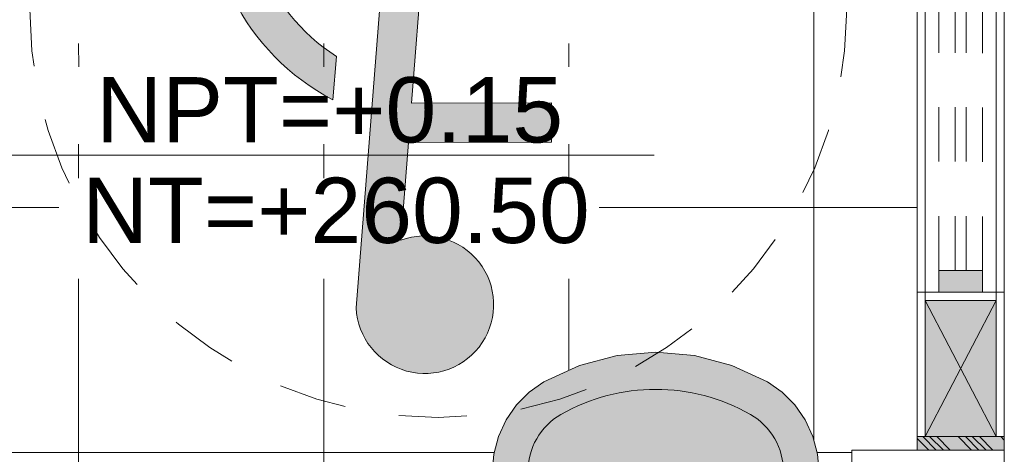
# Model space of a CAD drawing. Header units: millimetres. Extents: x -8931983 to 9630244, y 4 to 18563053.
# Tile 86 of 256: x 349112.782 to 349114.59, y 9281969.747 to 9281970.545. Entities that reach past the tile are written whole.
import ezdxf

# ---------------------------------------------------------------- set-up
doc = ezdxf.new("R2010")
doc.units = ezdxf.units.MM
for name, pattern in [('01 nivel$0$HIDDEN2', [0.1875, 0.125, -0.0625]), ('CONTINUA', [0]), ('DASHED2', [0.375, 0.25, -0.125]), ('HIDDEN2', [0.1875, 0.125, -0.0625])]:
    doc.linetypes.add(name, pattern=pattern)
for name, color, linetype, lineweight in [('.', 7, 'Continuous', 0), ('013MobiliarioBaño', 151, 'Continuous', 13), ('0_APATAROS SANITARIOS', 40, 'Continuous', 5), ('0_PROYECCIONES 1', 1, 'DASHED2', 0), ('0_TARRAJEO', 32, 'Continuous', 0), ('0_VANOS', 30, 'Continuous', 9), ('COLUMNETAS TOP', 253, 'Continuous', 0), ('G-ANNO-DIMS', 7, 'Continuous', 5), ('JUNTAS DE DILATACIÓN', 160, 'CONTINUA', 9), ('MURO', 133, 'Continuous', 15), ('TARRAJEO', 32, 'Continuous', 0), ('TEXTO AMBIENTES', 7, 'Continuous', 30), ('vereda', 254, 'Continuous', 5)]:
    doc.layers.add(name, color=color, linetype=linetype, lineweight=lineweight)
doc.layers.add('0_TEXTURA PISOS', color=252, linetype='Continuous', lineweight=0, true_color=0x8c8c8c)
doc.layers.add('PROYECCIONES', color=250, linetype='HIDDEN2', lineweight=5, true_color=0x121212)
doc.styles.add('Arial_1', font='arial.ttf', dxfattribs={"height": 0.15})

# ---------------------------------------------------------------- blocks, each defined once
blk = doc.blocks.new('Símbolo Minusválidos 22')
at = {"linetype": 'Continuous', "true_color": 0xffffff}
for points in [[(0.4661924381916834, 1.279310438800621), (0.5158538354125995, 0.6597015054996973), (0.9574113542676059, 0.6597015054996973), (1.084320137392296, 0.3051186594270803), (1.30250045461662, 0.3832075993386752), (1.278163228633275, 0.4512057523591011), (1.12798106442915, 0.397454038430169), (1.008270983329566, 0.7319237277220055), (0.582519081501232, 0.7319237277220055), (0.5687622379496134, 0.9035633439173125), (0.8252740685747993, 0.9035633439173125), (0.8252740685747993, 0.9757855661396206), (0.5629736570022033, 0.9757855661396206), (0.5485895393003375, 1.155251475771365, 3.065684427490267)], [(0.9976720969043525, 0.3328891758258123), (0.9600523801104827, 0.4379985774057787, -1.473184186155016), (0.4307633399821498, 0.8173650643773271), (0.4243734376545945, 0.8970897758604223, 1.373115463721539)]]:
    blk.add_hatch(color=7, dxfattribs=at).paths.add_polyline_path(points)
at = {"linetype": 'Continuous'}
for p, q in [((0.4661924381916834, 1.279310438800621), (0.5158538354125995, 0.6597015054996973)), ((0.5629736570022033, 0.9757855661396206), (0.5485895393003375, 1.155251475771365)), ((0.8252740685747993, 0.9757855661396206), (0.5629736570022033, 0.9757855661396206)), ((0.8252740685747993, 0.9035633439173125), (0.8252740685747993, 0.9757855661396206)), ((0.4307633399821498, 0.8173650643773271), (0.4243734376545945, 0.8970897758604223)), ((0.582519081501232, 0.7319237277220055), (0.5687622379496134, 0.9035633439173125)), ((0.5687622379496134, 0.9035633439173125), (0.8252740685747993, 0.9035633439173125)), ((1.008270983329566, 0.7319237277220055), (0.582519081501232, 0.7319237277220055)), ((1.12798106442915, 0.397454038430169), (1.008270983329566, 0.7319237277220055)), ((0.5158538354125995, 0.6597015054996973), (0.9574113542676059, 0.6597015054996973)), ((0.9574113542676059, 0.6597015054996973), (1.084320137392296, 0.3051186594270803)), ((0.9976720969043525, 0.3328891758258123), (0.9600523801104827, 0.4379985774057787)), ((1.278163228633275, 0.4512057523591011), (1.12798106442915, 0.397454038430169)), ((1.30250045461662, 0.3832075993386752), (1.278163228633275, 0.4512057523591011)), ((1.084320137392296, 0.3051186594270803), (1.30250045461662, 0.3832075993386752))]:
    blk.add_line(p, q, dxfattribs=at)
for centre, radius, start, end in [((0.5923556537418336, 1.27371252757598), 0.1262873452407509, 249.72296041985, 177.459430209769), ((0.6200673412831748, 0.5225673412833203), 0.4225673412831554, 117.5877804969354, 333.3287375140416), ((0.6200673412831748, 0.5225673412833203), 0.3503451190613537, 122.7064994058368, 346.0315821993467)]:
    blk.add_arc(centre, radius, start, end, dxfattribs=at)
blk = doc.blocks.new('*U785')
at = {"true_color": 0xffffff}
h = blk.add_hatch(color=7, dxfattribs=at)
h.dxf.hatch_style = 1
edge = h.paths.add_edge_path()
edge.add_line((133.2233303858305, 37.6091430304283), (133.2213625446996, 37.73428988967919))
edge.add_line((133.2213625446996, 37.73428988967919), (133.2215417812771, 37.9453238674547))
edge.add_arc((133.9028722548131, 37.8976386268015), 0.6829971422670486, 167.1815088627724, 175.9964875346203, ccw=False)
edge.add_arc((133.5434007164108, 37.9910466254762), 0.3119663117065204, 136.5270688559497, 169.2622041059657, ccw=False)
edge.add_arc((133.4132007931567, 38.10498648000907), 0.1392590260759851, 89.90441332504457, 133.6899054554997, ccw=False)
edge.add_arc((133.4136654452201, 38.10498648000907), 0.1392590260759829, 46.310094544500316, 90.09558667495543, ccw=False)
edge.add_arc((133.283465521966, 37.9910466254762), 0.3119663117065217, 10.73779589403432, 43.47293114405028, ccw=False)
edge.add_arc((132.9239939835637, 37.8976386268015), 0.6829971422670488, 4.003512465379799, 12.818491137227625, ccw=False)
edge.add_line((133.6053244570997, 37.9453238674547), (133.6055036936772, 37.73428988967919))
edge.add_line((133.6055036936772, 37.73428988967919), (133.6035483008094, 37.60993469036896))
edge.add_arc((133.5746313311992, 37.60999346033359), 0.0289170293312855, 269.99999999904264, 359.8835539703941, ccw=False)
edge.add_line((133.5746313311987, 37.58107643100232), (133.4134331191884, 37.58107643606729))
edge.add_line((133.4134331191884, 37.58107643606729), (133.2522349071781, 37.58107643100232))
edge.add_arc((133.2522349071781, 37.60999346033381), 0.0289170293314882, 181.6852723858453, 270, ccw=False)
for points in [[(133.2233303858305, 37.6091430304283), (133.2213625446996, 37.73428988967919), (133.2215417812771, 37.9453238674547, -0.0384815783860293), (133.2368969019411, 38.04917055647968, -0.1438133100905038), (133.3170069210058, 38.20568312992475, -0.1934091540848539), (133.4134331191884, 38.24424531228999, -0.1934091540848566), (133.509859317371, 38.20568312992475, -0.1438133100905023), (133.5899693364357, 38.04917055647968, -0.038481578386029), (133.6053244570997, 37.9453238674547), (133.6055036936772, 37.73428988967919), (133.6035483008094, 37.60993469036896, -0.4136184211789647), (133.5746313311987, 37.58107643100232), (133.4134331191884, 37.58107643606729), (133.2522349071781, 37.58107643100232, -0.4056245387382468)], [(133.5419438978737, 38.09185066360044, -0.1038637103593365), (133.5523825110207, 37.99189194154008, -0.0595307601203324), (133.5398894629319, 37.94294660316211, -0.0997642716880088), (133.5018943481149, 37.88008871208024, -0.0991795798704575), (133.4604236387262, 37.85741280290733, -0.0903034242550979), (133.413433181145, 37.84973635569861, -0.090303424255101), (133.3664427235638, 37.85741280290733, -0.0991795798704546), (133.3249720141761, 37.88008871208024, -0.0997642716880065), (133.2869768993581, 37.94294660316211, -0.0595307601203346), (133.2744838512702, 37.99189194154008, -0.1038637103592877), (133.2849224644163, 38.09185066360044, -0.0699344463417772), (133.3143750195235, 38.15280575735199, -0.1004257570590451), (133.3568367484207, 38.19778421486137, -0.1758248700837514), (133.413433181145, 38.21765190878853, -0.1758248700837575), (133.4700296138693, 38.19778421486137, -0.1004257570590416), (133.5124913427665, 38.15280575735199, -0.0699344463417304)], [(133.4387263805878, 37.9706170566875, -0.1733435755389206), (133.442592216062, 37.96008878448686), (133.4425898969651, 37.91352596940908, -0.1778736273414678), (133.4387186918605, 37.90270984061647, -0.1776781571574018), (133.428881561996, 37.89677543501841, -0.0542591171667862), (133.413433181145, 37.8953833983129, -0.0542591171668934), (133.397984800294, 37.89677543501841, -0.177678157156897), (133.3881476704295, 37.90270984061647, -0.1735386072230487), (133.3842764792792, 37.91324578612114), (133.384274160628, 37.95979966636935, -0.1778155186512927), (133.3881399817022, 37.9706170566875, -0.1791663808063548), (133.397984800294, 37.9765340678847, -0.0546632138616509), (133.413433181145, 37.97793767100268, -0.0546632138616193), (133.428881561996, 37.9765340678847, -0.1791663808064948)], [(133.4279666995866, 37.96738419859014, -0.0952641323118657), (133.4220619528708, 37.96544760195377, -0.0422129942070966), (133.4134239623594, 37.96476167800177, -0.042123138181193), (133.4048044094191, 37.96544760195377, -0.0952641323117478), (133.3988996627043, 37.96738419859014, -0.7244667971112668), (133.3990452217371, 37.97070528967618, -0.0804139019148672), (133.4054014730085, 37.97268972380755, -0.0394356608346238), (133.413433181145, 37.97328214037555, -0.0394356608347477), (133.4214648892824, 37.97268972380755, -0.0804139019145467), (133.4278211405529, 37.97070528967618, -0.7244667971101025)], [(133.428881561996, 37.89677543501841, 0.1776781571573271), (133.4387186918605, 37.90270984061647, 0.1778736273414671), (133.4425898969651, 37.91352596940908), (133.4425900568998, 37.91673713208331, -0.1565602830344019), (133.4396085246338, 37.90861156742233, -0.1709253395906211), (133.431914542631, 37.90344061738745, -0.0711239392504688), (133.413433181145, 37.90116822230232, -0.0711239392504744), (133.394951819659, 37.90344061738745, -0.1709253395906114), (133.3872578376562, 37.90861156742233, -0.1565602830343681), (133.3842763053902, 37.91673713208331), (133.3842764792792, 37.91324578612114, 0.1735386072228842), (133.3881476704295, 37.90270984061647, 0.1776781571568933), (133.397984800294, 37.89677543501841, 0.0542591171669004), (133.413433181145, 37.8953833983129, 0.0542591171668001)], [(133.3461014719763, 37.81764748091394, -1), (133.3461014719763, 37.83087182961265, -1)], [(133.4807648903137, 37.81764748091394, -1), (133.4807648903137, 37.83087182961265, -1)], [(133.413433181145, 37.61478083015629, -1), (133.413433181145, 37.66478083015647, -1)], [(133.413433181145, 37.6197808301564, -1), (133.413433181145, 37.65978083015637, -1)]]:
    blk.add_lwpolyline(points, format="xyb", close=True)
for points in [[(133.6055037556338, 37.73428988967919), (133.6055040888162, 37.73389759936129, 0.4938060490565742), (133.5856376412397, 37.74742021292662, -0.2848420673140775), (133.2412287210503, 37.74742021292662, 0.492010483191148), (133.2213674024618, 37.73398489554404)], [(133.2412287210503, 37.74742021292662, 0.1820131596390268), (133.5856376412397, 37.74742021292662)]]:
    blk.add_lwpolyline(points, format="xyb")
at = {"layer": '0_PROYECCIONES 1'}
blk.add_line((133.4134329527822, 37.62348040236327), (133.4134329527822, 38.40736434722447), dxfattribs=at)
blk = doc.blocks.new('BARRA DISC 2')
at = {"true_color": 0xffffff}
h = blk.add_hatch(color=7, dxfattribs=at)
h.dxf.hatch_style = 1
edge = h.paths.add_edge_path()
edge.add_line((0.8600000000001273, 0.1000000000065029), (0.0400000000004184, 0.1000000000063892))
edge.add_arc((0.0400000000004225, 0.0400000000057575), 0.0600000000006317, 90.00000000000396, 180.0000000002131)
edge.add_line((-0.0200000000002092, 0.0400000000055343), (-0.0199999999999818, 0.0079163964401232))
edge.add_line((-0.0199999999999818, 0.0079163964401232), (0.0199999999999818, 0.0079163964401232))
edge.add_line((0.0199999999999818, 0.0079163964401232), (0.0199999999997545, 0.0400000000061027))
edge.add_arc((0.039999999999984, 0.040000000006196), 0.0200000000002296, 90.00000000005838, 180.0000000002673, ccw=False)
edge.add_line((0.0399999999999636, 0.0600000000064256), (0.8600000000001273, 0.0600000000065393))
edge.add_arc((0.8600000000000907, 0.0400000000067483), 0.019999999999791, 1.0470557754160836e-10, 89.99999999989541, ccw=False)
edge.add_line((0.8799999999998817, 0.0400000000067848), (0.8800000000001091, 0.0079163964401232))
edge.add_line((0.8800000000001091, 0.0079163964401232), (0.9200000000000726, 0.0079163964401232))
edge.add_line((0.9200000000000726, 0.0079163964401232), (0.9200000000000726, 0.0400000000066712))
edge.add_arc((0.8600000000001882, 0.0400000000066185), 0.0599999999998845, 5.03323e-11, 90.00000000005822)
h.paths.add_polyline_path([(-0.0316655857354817, 0.0079163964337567), (0.0316655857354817, 0.0079163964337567), (0.0316655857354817, 0), (-0.0316655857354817, 0)])
h.paths.add_polyline_path([(0.8683344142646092, 0.0079163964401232), (0.9316655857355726, 0.0079163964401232), (0.9316655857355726, 6.3665e-12), (0.8683344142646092, 6.3665e-12)])
blk.add_lwpolyline([(0.8600000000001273, 0.1000000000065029), (0.0400000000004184, 0.1000000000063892, 0.4142135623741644), (-0.0200000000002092, 0.0400000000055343), (-0.0199999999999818, 0.0079163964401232), (0.0199999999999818, 0.0079163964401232), (0.0199999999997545, 0.0400000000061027, -0.4142135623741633), (0.0399999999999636, 0.0600000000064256), (0.8600000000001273, 0.0600000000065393, -0.4142135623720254), (0.8799999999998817, 0.0400000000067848), (0.8800000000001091, 0.0079163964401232), (0.9200000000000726, 0.0079163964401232), (0.9200000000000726, 0.0400000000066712, 0.4142135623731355)], format="xyb", close=True)
for points in [[(-0.0316655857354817, 0.0079163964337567), (0.0316655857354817, 0.0079163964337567), (0.0316655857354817, 0), (-0.0316655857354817, 0)], [(0.8683344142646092, 0.0079163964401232), (0.9316655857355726, 0.0079163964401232), (0.9316655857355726, 6.3665e-12), (0.8683344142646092, 6.3665e-12)]]:
    blk.add_lwpolyline(points, close=True)
blk = doc.blocks.new('BARRA PLEGABLE')
at = {"true_color": 0xffffff}
h = blk.add_hatch(color=7, dxfattribs=at)
h.dxf.hatch_style = 1
edge = h.paths.add_edge_path()
edge.add_line((0.0079163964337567, -0.0199999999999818), (0.737916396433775, -0.0199999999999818))
edge.add_arc((0.737916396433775, 5.68e-14), 0.0200000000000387, 270, 450)
edge.add_line((0.737916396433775, 0.0200000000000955), (0.0079163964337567, 0.0200000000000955))
edge.add_line((0.0079163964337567, 0.0200000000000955), (0.0079163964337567, -0.0199999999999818))
h.paths.add_polyline_path([(0.0079163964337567, 0.0500000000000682), (0.0079163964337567, -0.0499999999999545), (0, -0.0499999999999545), (0, 0.0500000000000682)])
h.paths.add_polyline_path([(0.0079163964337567, 0.0300000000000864), (0.087916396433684, 0.0300000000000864), (0.087916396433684, 0.0200000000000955), (0.0079163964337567, 0.0200000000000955)])
h.paths.add_polyline_path([(0.0492842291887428, 0.0387490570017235), (0.0631672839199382, 0.0387490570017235), (0.0631672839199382, 0.0300000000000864), (0.0492842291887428, 0.0300000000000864)])
h.paths.add_polyline_path([(0.087916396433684, -0.0299999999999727), (0.0079163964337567, -0.0299999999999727), (0.0079163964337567, -0.0199999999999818), (0.087916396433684, -0.0199999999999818)])
for points in [[(0.0079163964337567, 0.0500000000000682), (0.0079163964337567, -0.0499999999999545), (0, -0.0499999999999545), (0, 0.0500000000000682)], [(0.0492842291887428, 0.0387490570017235), (0.0631672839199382, 0.0387490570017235), (0.0631672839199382, 0.0300000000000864), (0.0492842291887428, 0.0300000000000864)], [(0.0079163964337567, 0.0300000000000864), (0.087916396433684, 0.0300000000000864), (0.087916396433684, 0.0200000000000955), (0.0079163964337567, 0.0200000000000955)], [(0.087916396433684, -0.0299999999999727), (0.0079163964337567, -0.0299999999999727), (0.0079163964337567, -0.0199999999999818), (0.087916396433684, -0.0199999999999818)]]:
    blk.add_lwpolyline(points, close=True)
blk.add_lwpolyline([(0.0079163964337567, -0.0199999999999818), (0.737916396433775, -0.0199999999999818, 0.9999999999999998), (0.737916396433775, 0.0200000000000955), (0.0079163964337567, 0.0200000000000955)], format="xyb", close=True)
blk.add_circle((0.1779163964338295, 1.137e-13), 0.02)
blk = doc.blocks.new('BARRA DISC 60')
at = {"true_color": 0xffffff}
h = blk.add_hatch(color=7, dxfattribs=at)
h.dxf.hatch_style = 1
edge = h.paths.add_edge_path()
edge.add_line((0.5600000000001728, 0.1000000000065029), (0.0400000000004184, 0.1000000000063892))
edge.add_arc((0.0400000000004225, 0.0400000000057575), 0.0600000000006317, 90.00000000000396, 180.0000000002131)
edge.add_line((-0.0200000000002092, 0.0400000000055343), (-0.0199999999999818, 0.0079163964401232))
edge.add_line((-0.0199999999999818, 0.0079163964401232), (0.0199999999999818, 0.0079163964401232))
edge.add_line((0.0199999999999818, 0.0079163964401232), (0.0199999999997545, 0.0400000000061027))
edge.add_arc((0.039999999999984, 0.040000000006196), 0.0200000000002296, 90.00000000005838, 180.0000000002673, ccw=False)
edge.add_line((0.0399999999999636, 0.0600000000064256), (0.5600000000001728, 0.0600000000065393))
edge.add_arc((0.5600000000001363, 0.0400000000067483), 0.019999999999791, 1.0470557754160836e-10, 89.99999999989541, ccw=False)
edge.add_line((0.5799999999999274, 0.0400000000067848), (0.5800000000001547, 0.0079163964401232))
edge.add_line((0.5800000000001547, 0.0079163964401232), (0.6200000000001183, 0.0079163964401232))
edge.add_line((0.6200000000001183, 0.0079163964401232), (0.6200000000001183, 0.0400000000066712))
edge.add_arc((0.5600000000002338, 0.0400000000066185), 0.0599999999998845, 5.03323e-11, 90.00000000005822)
h.paths.add_polyline_path([(-0.0316655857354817, 0.0079163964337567), (0.0316655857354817, 0.0079163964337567), (0.0316655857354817, 0), (-0.0316655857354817, 0)])
h.paths.add_polyline_path([(0.5683344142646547, 0.0079163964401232), (0.6316655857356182, 0.0079163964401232), (0.6316655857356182, 6.3665e-12), (0.5683344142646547, 6.3665e-12)])
blk.add_lwpolyline([(0.5600000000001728, 0.1000000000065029), (0.0400000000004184, 0.1000000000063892, 0.4142135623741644), (-0.0200000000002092, 0.0400000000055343), (-0.0199999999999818, 0.0079163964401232), (0.0199999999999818, 0.0079163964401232), (0.0199999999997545, 0.0400000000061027, -0.4142135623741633), (0.0399999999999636, 0.0600000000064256), (0.5600000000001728, 0.0600000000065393, -0.4142135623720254), (0.5799999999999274, 0.0400000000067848), (0.5800000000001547, 0.0079163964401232), (0.6200000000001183, 0.0079163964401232), (0.6200000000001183, 0.0400000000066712, 0.4142135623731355)], format="xyb", close=True)
for points in [[(-0.0316655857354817, 0.0079163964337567), (0.0316655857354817, 0.0079163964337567), (0.0316655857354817, 0), (-0.0316655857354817, 0)], [(0.5683344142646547, 0.0079163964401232), (0.6316655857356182, 0.0079163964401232), (0.6316655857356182, 6.3665e-12), (0.5683344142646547, 6.3665e-12)]]:
    blk.add_lwpolyline(points, close=True)
blk = doc.blocks.new('BAÑO.SIC')
at = {"layer": '0_APATAROS SANITARIOS'}
for name, p, rotation in [('BARRA DISC 2', (318724.9994643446, 9215582.545634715), 180), ('*U785', (318762.8805407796, 9215448.73222623), 90)]:
    blk.add_blockref(name, p, dxfattribs=dict(at, rotation=rotation))
at = {"layer": '0_APATAROS SANITARIOS', "xscale": -1, "rotation": 90.00000000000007}
blk.add_blockref('BARRA DISC 60', (318725.2994643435, 9215582.445634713), dxfattribs=at)
at = {"layer": '0_APATAROS SANITARIOS', "xscale": -1}
blk.add_blockref('BARRA PLEGABLE', (318725.2994643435, 9215581.74563363), dxfattribs=at)
blk = doc.blocks.new('Lavabo 22')
at = {"layer": '013MobiliarioBaño', "linetype": 'Continuous', "true_color": 0xffffff}
for points in [[(-0.2999999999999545, 0), (-0.2999999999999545, -0.2290909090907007), (-0.2971051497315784, -0.2628129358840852), (-0.2885131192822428, -0.295457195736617), (-0.2744985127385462, -0.325980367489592), (-0.255509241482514, -0.3534069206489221), (-0.2321522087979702, -0.3768602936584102), (-0.2051739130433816, -0.3955909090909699), (-0.1399820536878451, -0.4255322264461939), (-0.0709614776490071, -0.4438309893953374), (0, -0.4499866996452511), (0.0709614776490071, -0.4438309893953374), (0.1399820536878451, -0.4255322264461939), (0.2051739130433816, -0.3955909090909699), (0.2321522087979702, -0.3768602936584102), (0.255509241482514, -0.3534069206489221), (0.2744985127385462, -0.325980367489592), (0.2885131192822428, -0.295457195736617), (0.2971051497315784, -0.2628129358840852), (0.2999999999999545, -0.2290909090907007), (0.2999999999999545, 0)], [(-0.025000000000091, -0.0573181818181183), (-0.0209999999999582, -0.0992709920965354, 0.1210195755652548), (-0.0177297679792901, -0.1087844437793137), (-0.0110999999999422, -0.1617181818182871, 0.8825662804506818), (0.0110999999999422, -0.1617181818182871), (0.0177297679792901, -0.1087844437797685, 0.1210195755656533), (0.0209999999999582, -0.0992709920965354), (0.025000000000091, -0.0573181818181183, 0.9999999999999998)]]:
    blk.add_hatch(color=7, dxfattribs=at).paths.add_polyline_path(points)
at = {"layer": '013MobiliarioBaño', "linetype": 'Continuous'}
for p, q in [((-0.2999999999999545, 0), (-0.2999999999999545, -0.2290909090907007)), ((0.2999999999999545, 0), (-0.2999999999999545, 0)), ((0.2999999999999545, -0.2290909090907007), (0.2999999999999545, 0)), ((-0.025000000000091, -0.0573181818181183), (-0.0209999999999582, -0.0992709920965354)), ((0.0209999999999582, -0.0992709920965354), (0.025000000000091, -0.0573181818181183)), ((-0.0135999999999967, -0.0970991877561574), (-0.0135999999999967, -0.0822285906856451)), ((-0.0135999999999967, -0.0822285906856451), (0.0135999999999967, -0.0822285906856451)), ((0.0135999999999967, -0.0822285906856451), (0.0135999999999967, -0.0970991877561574)), ((0.1188260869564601, -0.0923181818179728), (-0.1188260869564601, -0.0923181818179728)), ((-0.0177297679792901, -0.1087844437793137), (-0.0110999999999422, -0.1617181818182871)), ((0.0110999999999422, -0.1617181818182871), (0.0177297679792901, -0.1087844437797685)), ((-0.2347826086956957, -0.1832727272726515), (-0.2347826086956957, -0.2290909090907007)), ((0.2347826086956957, -0.1832727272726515), (0.2347826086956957, -0.2290909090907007)), ((-0.2999999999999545, -0.2290909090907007), (-0.2971051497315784, -0.2628129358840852)), ((0.2971051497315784, -0.2628129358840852), (0.2999999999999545, -0.2290909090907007)), ((-0.2971051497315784, -0.2628129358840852), (-0.2885131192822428, -0.295457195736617)), ((0.2885131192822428, -0.295457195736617), (0.2971051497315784, -0.2628129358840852)), ((-0.2885131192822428, -0.295457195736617), (-0.2744985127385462, -0.325980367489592)), ((0.2744985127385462, -0.325980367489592), (0.2885131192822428, -0.295457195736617)), ((-0.2744985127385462, -0.325980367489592), (-0.255509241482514, -0.3534069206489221)), ((0.255509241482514, -0.3534069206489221), (0.2744985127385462, -0.325980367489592)), ((-0.255509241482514, -0.3534069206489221), (-0.2321522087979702, -0.3768602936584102)), ((0.2321522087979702, -0.3768602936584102), (0.255509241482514, -0.3534069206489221)), ((-0.2321522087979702, -0.3768602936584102), (-0.2051739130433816, -0.3955909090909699)), ((0.2051739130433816, -0.3955909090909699), (0.2321522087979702, -0.3768602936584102)), ((-0.2051739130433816, -0.3955909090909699), (-0.1399820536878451, -0.4255322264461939)), ((0.1399820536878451, -0.4255322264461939), (0.2051739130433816, -0.3955909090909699)), ((-0.1399820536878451, -0.4255322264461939), (-0.0709614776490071, -0.4438309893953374)), ((0.0709614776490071, -0.4438309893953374), (0.1399820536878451, -0.4255322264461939)), ((-0.0709614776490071, -0.4438309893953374), (0, -0.4499866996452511)), ((0, -0.4499866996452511), (0.0709614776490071, -0.4438309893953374))]:
    blk.add_line(p, q, dxfattribs=at)
blk.add_circle((0, -0.2071350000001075), 0.0175, dxfattribs=at)
for centre, radius, start, end in [((0, -0.0573181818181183), 0.025, 0, 180), ((0, -0.0973710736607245), 0.0210857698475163, 185.1696071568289, 212.7710253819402), ((0, -0.0970991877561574), 0.0136, 180, 0), ((0, -0.0973710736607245), 0.0210857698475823, 327.2289746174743, 354.8303928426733), ((0, -0.0973710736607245), 0.0210857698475, 212.7710253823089, 327.2289746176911), ((0, -0.1603279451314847), 0.0111867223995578, 187.1389247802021, 352.8610752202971)]:
    blk.add_arc(centre, radius, start, end, dxfattribs=at)
for centre, major_axis, ratio, start_param, end_param in [((-0.118695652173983, -0.1832727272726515), (0.1160659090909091, 0), 0.7836456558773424, 1.570796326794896, 3.141592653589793), ((0.118695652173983, -0.1832727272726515), (0.1160659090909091, 0), 0.7836456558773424, 0, 1.570796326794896), ((-0.1188521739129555, -0.2290909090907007), (0, 0.1211999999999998), 0.9565217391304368, 1.570796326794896, 2.644617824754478), ((0.1188521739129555, -0.2290909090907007), (0, 0.1211999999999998), 0.9565217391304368, 3.638567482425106, 4.712388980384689), ((0, 0), (0, 0.3818181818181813), 0.9565217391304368, 2.644617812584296, 3.638567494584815)]:
    blk.add_ellipse(centre, major_axis=major_axis, ratio=ratio, start_param=start_param, end_param=end_param, dxfattribs=at)
blk = doc.blocks.new('columnas bloque talleres')
at = {"layer": '0_TARRAJEO', "lineweight": 0, "elevation": 2.5422651e-09}
blk.add_lwpolyline([(-0.264999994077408, -17.86500000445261), (-0.2650000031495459, -17.4350000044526), (0.0149999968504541, -17.4350000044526), (0.015000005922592, -17.86500000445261)], close=True, dxfattribs=at)
blk = doc.blocks.new('*U1246')
at = {"linetype": 'Continuous', "true_color": 0xbebebe}
for points in [[(3032.131410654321, 1351.188780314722), (3032.131410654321, 1351.268780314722), (3032.171410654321, 1351.268780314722), (3032.171410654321, 1351.188780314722)], [(3033.391410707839, 1351.188780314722), (3033.391410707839, 1351.268780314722), (3033.431410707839, 1351.268780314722), (3033.431410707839, 1351.188780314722)]]:
    blk.add_hatch(color=9, dxfattribs=at).paths.add_polyline_path(points)
at = {"layer": '0_VANOS', "linetype": 'Continuous'}
for p, q in [((3032.131410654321, 1351.268780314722), (3032.171410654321, 1351.268780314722)), ((3032.131410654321, 1351.268780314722), (3032.131410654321, 1351.188780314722)), ((3032.171410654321, 1351.268780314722), (3032.171410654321, 1351.188780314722)), ((3033.391410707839, 1351.188780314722), (3033.391410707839, 1351.268780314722)), ((3033.391410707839, 1351.268780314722), (3033.431410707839, 1351.268780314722)), ((3033.431410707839, 1351.268780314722), (3033.431410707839, 1351.188780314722)), ((3032.171410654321, 1351.188780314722), (3032.131410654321, 1351.188780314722)), ((3033.431410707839, 1351.188780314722), (3033.391410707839, 1351.188780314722))]:
    blk.add_line(p, q, dxfattribs=at)
at = {"layer": '0_VANOS', "linetype": '01 nivel$0$HIDDEN2', "ltscale": 0.5}
for p, q in [((3032.170780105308, 1351.268780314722), (3033.390780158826, 1351.268780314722)), ((3032.171410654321, 1351.238780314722), (3033.391410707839, 1351.238780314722)), ((3032.171410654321, 1351.218780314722), (3033.391410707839, 1351.218780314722)), ((3032.171410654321, 1351.188780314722), (3033.391410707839, 1351.188780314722))]:
    blk.add_line(p, q, dxfattribs=at)
at = {"layer": '0_VANOS', "linetype": '01 nivel$0$HIDDEN2'}
blk.add_line((3033.391410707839, 1351.268780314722), (3033.431410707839, 1351.268780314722), dxfattribs=at)
blk = doc.blocks.new('Cotas de elevación - M_Cota de elevación - Destino rellenado-517392-Nivel 1')
at = {"layer": 'G-ANNO-DIMS'}
for p, q in [((0, -0.0015), (0, 0.0015)), ((-0.0015, 0), (0.013, 0))]:
    blk.add_line(p, q, dxfattribs=at)
blk.add_circle((0, 0), 0.001, dxfattribs=at)
blk = doc.blocks.new('bloque pg edf 04')
at = {"layer": '.', "true_color": 0xadddf7, "transparency": 33554572}
h = blk.add_hatch(color=141, dxfattribs=at)
h.dxf.hatch_style = 1
h.paths.add_polyline_path([(-0.1599999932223, 17.70500002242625), (-0.1599999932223, 17.68000002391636), (6.7520887e-09, 17.68000002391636), (6.7520887e-09, 17.70500002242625)])
at = {"layer": '0_TEXTURA PISOS'}
h = blk.add_hatch(dxfattribs=at)
h.set_pattern_fill('_USER', color=256, scale=0.45, angle=180, style=0, double=1, pattern_type=0)
h.set_pattern_definition([(180, (-1.159999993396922, 19.55000007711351), (-1e-16, -0.45), []), (270, (-1.159999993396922, 19.55000007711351), (0.45, -1e-16), [])])
edge = h.paths.add_edge_path()
edge.add_line((-0.1599999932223, 19.27000007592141), (-0.1599999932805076, 19.38997414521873))
edge.add_line((-0.1599999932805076, 19.38997414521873), (-0.2000000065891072, 19.38997414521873))
edge.add_line((-0.2000000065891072, 19.38997414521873), (-1.120000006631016, 19.38999899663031))
edge.add_line((-1.120000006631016, 19.38999899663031), (-1.120000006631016, 19.38997414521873))
edge.add_line((-1.120000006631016, 19.38997414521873), (-1.160000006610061, 19.38997414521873))
edge.add_line((-1.160000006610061, 19.38997414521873), (-1.825811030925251, 19.38997414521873))
edge.add_line((-1.825811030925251, 19.38997414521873), (-1.825811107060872, 19.3820833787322))
edge.add_line((-1.825811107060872, 19.3820833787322), (-1.83747704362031, 19.38208349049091))
edge.add_line((-1.83747704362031, 19.38208349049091), (-1.837477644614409, 19.28218958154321))
edge.add_arc((-1.857477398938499, 19.28213661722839), 0.0199998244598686, -180.00034658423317, 0.15173282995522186, ccw=False)
edge.add_line((-1.87747722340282, 19.28213673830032), (-1.877477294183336, 19.28208365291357))
edge.add_line((-1.877477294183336, 19.28208365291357), (-1.877476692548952, 19.38208387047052))
edge.add_line((-1.877476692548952, 19.38208387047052), (-1.889142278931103, 19.38208398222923))
edge.add_line((-1.889142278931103, 19.38208398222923), (-2.06972628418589, 19.38393236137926))
edge.add_line((-2.06972628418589, 19.38393236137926), (-2.078424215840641, 19.3507233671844))
edge.add_arc((-2.068750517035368, 19.34818968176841), 0.0100000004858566, 165.3230665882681, 208.5986217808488)
edge.add_arc((-2.142811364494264, 19.30781271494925), 0.0743522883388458, -17.669952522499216, 28.598617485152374, ccw=False)
edge.add_arc((-2.110142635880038, 19.29198435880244), 0.0387661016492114, 301.8750450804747, 349.9874137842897, ccw=False)
edge.add_arc((-2.142287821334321, 19.34420926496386), 0.1000908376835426, 284.3579970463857, 301.7144300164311, ccw=False)
edge.add_arc((-2.099283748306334, 19.18011299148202), 0.0695508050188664, 105.1557017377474, 128.6261249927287)
edge.add_arc((-2.113567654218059, 19.21184470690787), 0.0368730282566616, 142.191872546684, 161.1713942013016)
edge.add_arc((-1.778838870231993, 19.03941543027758), 0.4130408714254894, 153.4950894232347, 159.3992896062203)
edge.add_arc((-2.331411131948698, 19.25385712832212), 0.1797598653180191, 321.81176348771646, 337.38928069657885, ccw=False)
edge.add_arc((-2.24251757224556, 19.18210689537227), 0.0655473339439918, 290.58764079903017, 323.06739102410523, ccw=False)
edge.add_arc((-2.237269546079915, 19.19896175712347), 0.0802161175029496, 256.85551963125, 282.8214329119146, ccw=False)
edge.add_arc((-2.233279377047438, 19.18114996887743), 0.0642702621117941, 217.2761769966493, 249.76247491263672, ccw=False)
edge.add_arc((-2.143523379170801, 19.25385533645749), 0.1797598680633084, 202.6096274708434, 218.389302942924, ccw=False)
edge.add_arc((-2.696099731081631, 19.03942417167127), 0.4130408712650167, 20.599617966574, 26.50381785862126)
edge.add_arc((-2.361367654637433, 19.21184706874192), 0.0368730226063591, 18.82750729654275, 35.21705353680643)
edge.add_arc((-2.348682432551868, 19.21831672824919), 0.0228688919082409, 40.30901316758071, 60.63283055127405)
edge.add_arc((-2.375652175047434, 19.18011562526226), 0.0695508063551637, 56.70022711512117, 74.84309515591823)
edge.add_arc((-2.332644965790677, 19.34421107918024), 0.1000908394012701, 242.10855871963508, 255.6409831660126, ccw=False)
edge.add_arc((-2.362284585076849, 19.29345620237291), 0.0414392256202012, 227.0757685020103, 245.5029055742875, ccw=False)
edge.add_arc((-2.364819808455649, 19.29214713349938), 0.0387660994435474, 190.2522413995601, 228.5020459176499, ccw=False)
edge.add_arc((-2.332122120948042, 19.30781451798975), 0.074352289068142, 151.4002894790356, 197.6688605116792, ccw=False)
edge.add_arc((-2.406182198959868, 19.34819289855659), 0.0100000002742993, 331.4002898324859, 374.6758472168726)
edge.add_line((-2.396508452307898, 19.3507263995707), (-2.40678722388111, 19.38997414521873))
edge.add_line((-2.40678722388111, 19.38997414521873), (-2.505807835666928, 19.38997414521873))
edge.add_line((-2.505807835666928, 19.38997414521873), (-2.505807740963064, 19.38208316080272))
edge.add_line((-2.505807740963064, 19.38208316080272), (-2.517473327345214, 19.38208301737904))
edge.add_line((-2.517473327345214, 19.38208301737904), (-2.517472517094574, 19.28213588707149))
edge.add_arc((-2.537472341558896, 19.2821357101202), 0.0199998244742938, -179.84754547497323, 0.0005058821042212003, ccw=False)
edge.add_line((-2.557472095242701, 19.28208249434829), (-2.557472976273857, 19.38208252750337))
edge.add_line((-2.557472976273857, 19.38208252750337), (-2.569138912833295, 19.38208238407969))
edge.add_line((-2.569138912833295, 19.38208238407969), (-2.659999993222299, 19.38997414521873))
edge.add_line((-2.659999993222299, 19.38997414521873), (-2.659999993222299, 18.25999066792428))
edge.add_line((-2.659999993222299, 18.25999066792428), (-2.652084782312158, 18.25999067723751))
edge.add_line((-2.652084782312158, 18.25999067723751), (-2.652084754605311, 18.23999067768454))
edge.add_line((-2.652084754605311, 18.23999067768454), (-2.572084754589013, 18.23999078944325))
edge.add_line((-2.572084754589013, 18.23999078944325), (-2.572084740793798, 18.22999078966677))
edge.add_line((-2.572084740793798, 18.22999078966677), (-2.042453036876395, 18.22999152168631))
edge.add_arc((-1.942790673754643, 18.22178095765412), 0.0999999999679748, 2.4820741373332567e-07, 175.2903914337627, ccw=False)
edge.add_arc((-1.942790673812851, 18.22178095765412), 0.1000000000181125, -161.46437167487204, 1.2506649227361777e-07, ccw=False)
edge.add_line((-2.037603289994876, 18.18999152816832), (-2.572084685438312, 18.18999078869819))
edge.add_line((-2.572084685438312, 18.18999078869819), (-2.572084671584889, 18.17999078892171))
edge.add_line((-2.572084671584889, 18.17999078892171), (-2.596833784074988, 18.1799907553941))
edge.add_line((-2.596833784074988, 18.1799907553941), (-2.596833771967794, 18.17124169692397))
edge.add_line((-2.596833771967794, 18.17124169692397), (-2.610716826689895, 18.17124167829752))
edge.add_line((-2.610716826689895, 18.17124167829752), (-2.610716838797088, 18.17999073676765))
edge.add_line((-2.610716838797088, 18.17999073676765), (-2.652084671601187, 18.17999067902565))
edge.add_line((-2.652084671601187, 18.17999067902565), (-2.65208464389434, 18.15999067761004))
edge.add_line((-2.65208464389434, 18.15999067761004), (-2.65227815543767, 18.14165518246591))
edge.add_line((-2.65227815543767, 18.14165518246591), (-2.6520846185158, 18.14165518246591))
edge.add_line((-2.6520846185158, 18.14165518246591), (-2.652084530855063, 18.07832401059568))
edge.add_line((-2.652084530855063, 18.07832401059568), (-2.658440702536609, 17.54165517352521))
edge.add_line((-2.658440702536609, 17.54165517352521), (-2.65208378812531, 17.54165518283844))
edge.add_line((-2.65208378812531, 17.54165518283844), (-2.652083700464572, 17.47832401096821))
edge.add_line((-2.652083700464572, 17.47832401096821), (-2.660000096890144, 17.47832399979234))
edge.add_line((-2.660000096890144, 17.47832399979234), (-2.659999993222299, 17.41000002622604))
edge.add_line((-2.659999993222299, 17.41000002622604), (-1.296632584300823, 17.40999264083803))
edge.add_line((-1.296632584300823, 17.40999264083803), (-1.296632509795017, 17.4179090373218))
edge.add_line((-1.296632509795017, 17.4179090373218), (-1.284966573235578, 17.41790892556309))
edge.add_line((-1.284966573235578, 17.41790892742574), (-1.284965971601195, 17.51790870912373))
edge.add_arc((-1.264966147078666, 17.51785572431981), 0.0199998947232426, 0.1519501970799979, 179.8482083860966, ccw=False)
edge.add_line((-1.244966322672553, 17.51790876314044), (-1.244966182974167, 17.41790854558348))
edge.add_line((-1.244966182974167, 17.41790854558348), (-1.233301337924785, 17.41790843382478))
edge.add_line((-1.233301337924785, 17.41790843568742), (-1.233301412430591, 17.40999203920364))
edge.add_line((-1.233301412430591, 17.40999203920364), (-0.9399565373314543, 17.4100000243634))
edge.add_line((-0.9399565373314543, 17.4100000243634), (-0.939957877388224, 17.63908724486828))
edge.add_line((-0.939957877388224, 17.63908724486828), (-0.9370634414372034, 17.67280930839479))
edge.add_line((-0.9370634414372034, 17.67280930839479), (-0.9284718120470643, 17.70545367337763))
edge.add_line((-0.9284718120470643, 17.70545367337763), (-0.9144575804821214, 17.73597701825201))
edge.add_line((-0.9144575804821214, 17.73597701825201), (-0.8954686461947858, 17.76340380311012))
edge.add_line((-0.8954686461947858, 17.76340380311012), (-0.8721119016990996, 17.78685746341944))
edge.add_line((-0.8721119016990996, 17.78685746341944), (-0.8451338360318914, 17.80558841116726))
edge.add_line((-0.8451338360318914, 17.80558841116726), (-0.7799423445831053, 17.8355305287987))
edge.add_line((-0.7799423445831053, 17.8355305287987), (-0.7109219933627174, 17.85383014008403))
edge.add_line((-0.7109219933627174, 17.85383014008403), (-0.6399605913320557, 17.85998672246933))
edge.add_line((-0.6399605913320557, 17.85998672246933), (-0.5689990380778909, 17.85383188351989))
edge.add_line((-0.5689990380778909, 17.85383188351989), (-0.4999782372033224, 17.83553396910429))
edge.add_line((-0.4999782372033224, 17.83553396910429), (-0.4347860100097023, 17.80559345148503))
edge.add_line((-0.4347860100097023, 17.80559345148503), (-0.4078074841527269, 17.78686316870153))
edge.add_line((-0.4078074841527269, 17.78686316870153), (-0.3844501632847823, 17.76341008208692))
edge.add_line((-0.3844501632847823, 17.76341008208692), (-0.3654605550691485, 17.7359837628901))
edge.add_line((-0.3654605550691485, 17.7359837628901), (-0.3514455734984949, 17.70546076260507))
edge.add_line((-0.3514455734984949, 17.70546076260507), (-0.3428531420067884, 17.67281660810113))
edge.add_line((-0.3428531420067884, 17.67281660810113), (-0.3399578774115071, 17.63909461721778))
edge.add_line((-0.3399578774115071, 17.63909461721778), (-0.3399565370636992, 17.53000002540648))
edge.add_line((-0.3399565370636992, 17.53000002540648), (-0.279999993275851, 17.53000002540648))
edge.add_line((-0.279999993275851, 17.53000002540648), (-0.2799999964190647, 17.68000002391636))
edge.add_line((-0.2799999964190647, 17.68000002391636), (-0.1599999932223, 17.68000002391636))
edge.add_line((-0.1599999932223, 17.68000002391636), (-0.1599999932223, 17.70500002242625))
edge.add_line((-0.1599999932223, 17.70500002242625), (-0.1599999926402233, 17.97000002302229))
edge.add_line((-0.1599999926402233, 17.97000002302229), (-0.1599999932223, 19.27000007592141))
edge = h.paths.add_edge_path(flags=16)
edge.add_arc((-2.22351999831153, 17.7069148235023), 0.2431876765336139, 56.21009609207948, 72.21183725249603, ccw=False)
edge.add_arc((-2.170420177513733, 17.77695268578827), 0.1555352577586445, 35.17923800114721, 58.118216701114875, ccw=False)
edge.add_arc((-2.111343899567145, 17.81088790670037), 0.0879236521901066, -0.6009250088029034, 39.28746008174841, ccw=False)
edge.add_arc((-2.111343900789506, 17.80904338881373), 0.0879236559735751, -39.28730058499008, 0.6010845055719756, ccw=False)
edge.add_arc((-2.170420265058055, 17.84297844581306), 0.1555352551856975, 301.8819407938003, 324.82091949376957, ccw=False)
edge.add_arc((-2.223520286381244, 17.91301616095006), 0.243187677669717, 287.7883219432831, 303.79006310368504, ccw=False)
edge.add_arc((-2.224060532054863, 17.91424063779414), 0.2445187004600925, 264.10244318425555, 287.8212060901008, ccw=False)
edge.add_arc((-2.221379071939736, 17.88208067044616), 0.212888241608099, 248.8676714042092, 262.4950337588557, ccw=False)
edge.add_arc((-2.235294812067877, 17.85845504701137), 0.1858880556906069, 227.4543329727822, 250.2432142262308, ccw=False)
edge.add_arc((-2.268820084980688, 17.79883608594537), 0.1203128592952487, 197.3415289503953, 219.9977216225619, ccw=False)
edge.add_arc((-2.25847279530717, 17.80754872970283), 0.1328898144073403, 178.9580492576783, 199.5980865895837, ccw=False)
edge.add_arc((-2.258472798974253, 17.81238215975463), 0.1328898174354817, 160.4020722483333, 181.0421095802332, ccw=False)
edge.add_arc((-2.26882011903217, 17.82109477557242), 0.1203128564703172, 140.00243614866, 162.6586288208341, ccw=False)
edge.add_arc((-2.235294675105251, 17.76147590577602), 0.1858880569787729, 109.75694512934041, 132.5458263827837, ccw=False)
edge.add_arc((-2.221378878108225, 17.73785031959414), 0.212888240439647, 97.5051233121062, 111.1324856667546, ccw=False)
edge.add_arc((-2.224060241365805, 17.70569034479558), 0.2445187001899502, 72.17895298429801, 95.8977158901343, ccw=False)
edge = h.paths.add_edge_path(flags=16)
edge.add_arc((-2.280797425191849, 17.7975858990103), 0.0165416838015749, 308.67762861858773, 349.30844100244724, ccw=False)
edge.add_arc((-2.281131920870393, 17.79746715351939), 0.0166613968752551, 270.49435154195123, 309.83088626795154, ccw=False)
edge.add_line((-2.280988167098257, 17.7808063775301), (-2.327550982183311, 17.78080863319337))
edge.add_arc((-2.327690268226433, 17.79746524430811), 0.0166571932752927, 230.1354224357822, 270.47910813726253, ccw=False)
edge.add_arc((-2.327930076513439, 17.79768473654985), 0.0166751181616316, 190.9510975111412, 231.2513571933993, ccw=False)
edge.add_arc((-2.274028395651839, 17.80863618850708), 0.0716775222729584, 178.937304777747, 191.3605795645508, ccw=False)
edge.add_line((-2.345693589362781, 17.80996555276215), (-2.52500025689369, 17.80996530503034))
edge.add_arc((-2.036273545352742, 17.80996575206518), 0.4887267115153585, 180.00005250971, 200.6313993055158)
edge.add_arc((-2.215901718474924, 17.80996550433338), 0.326806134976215, 180.0000392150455, 211.7984442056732, ccw=False)
edge.add_line((-2.542707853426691, 17.80996528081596), (-2.576296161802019, 17.80996523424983))
edge.add_arc((-2.601296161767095, 17.80996497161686), 0.0249999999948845, -179.99992031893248, 0.0006033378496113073, ccw=False)
edge.add_arc((-2.601296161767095, 17.80996497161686), 0.0249999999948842, 0.0006033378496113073, 180.0000796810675, ccw=False)
edge.add_line((-2.576296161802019, 17.80996523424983), (-2.542707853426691, 17.80996528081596))
edge.add_arc((-2.215901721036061, 17.80996550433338), 0.3268061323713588, 148.2017142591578, 180.0000392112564, ccw=False)
edge.add_arc((-2.036273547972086, 17.80996575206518), 0.4887267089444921, 159.3687592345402, 180.000052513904)
edge.add_line((-2.52500025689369, 17.80996530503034), (-2.345693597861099, 17.80996555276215))
edge.add_arc((-2.274028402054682, 17.81129465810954), 0.0716775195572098, 168.6395788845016, 181.062487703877, ccw=False)
edge.add_arc((-2.327930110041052, 17.82224596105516), 0.0166751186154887, 128.748802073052, 169.0490617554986, ccw=False)
edge.add_arc((-2.327690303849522, 17.8224654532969), 0.0166571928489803, 90.48480546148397, 129.8647328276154, ccw=False)
edge.add_line((-2.327831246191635, 17.83912204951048), (-2.281277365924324, 17.83912443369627))
edge.add_arc((-2.281131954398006, 17.82246367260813), 0.0166613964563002, 50.169275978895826, 90.50005245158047, ccw=False)
edge.add_arc((-2.280797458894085, 17.82234492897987), 0.0165416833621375, 10.691718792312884, 51.322531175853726, ccw=False)
edge.add_arc((-2.334282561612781, 17.81128938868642), 0.0711555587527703, -1.06613224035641, 11.449297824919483, ccw=False)
edge.add_arc((-2.334282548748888, 17.80864129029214), 0.0711555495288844, -11.449140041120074, 1.066290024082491, ccw=False)
edge = h.paths.add_edge_path(flags=0)
edge.add_arc((-2.289012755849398, 17.81504569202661), 0.0208355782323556, 8.143576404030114, 26.533514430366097, ccw=False)
edge.add_arc((-2.318928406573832, 17.8102314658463), 0.0511342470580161, -0.29809246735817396, 8.73521440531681, ccw=False)
edge.add_arc((-2.318928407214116, 17.8096992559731), 0.0511342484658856, -8.735055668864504, 0.2982512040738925, ccw=False)
edge.add_arc((-2.28901274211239, 17.80488511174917), 0.0208355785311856, 333.4666442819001, 351.8565823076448, ccw=False)
edge.add_arc((-2.272056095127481, 17.79604922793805), 0.001749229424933, 200.6655112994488, 344.3538394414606, ccw=False)
edge.add_arc((-2.259305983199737, 17.80342035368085), 0.0164558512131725, 187.2745408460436, 209.0417825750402, ccw=False)
edge.add_arc((-2.224906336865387, 17.80971075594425), 0.0514096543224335, 179.7059026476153, 189.3746679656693, ccw=False)
edge.add_arc((-2.224906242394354, 17.81022076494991), 0.0514096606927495, 170.6260985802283, 180.274306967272, ccw=False)
edge.add_arc((-2.259306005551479, 17.81651053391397), 0.0164558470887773, 150.9583714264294, 172.7256131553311, ccw=False)
edge.add_arc((-2.272056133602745, 17.82388162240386), 0.0017492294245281, 15.646321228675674, 159.3346493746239, ccw=False)
edge = h.paths.add_edge_path(flags=16)
edge.add_arc((-2.416817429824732, 17.87729693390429), 0.0066121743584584, 0, 360)
edge = h.paths.add_edge_path(flags=16)
edge.add_arc((-2.416817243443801, 17.74263351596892), 0.0066121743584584, 0, 360)
edge = h.paths.add_edge_path(flags=0)
edge.add_arc((-2.601296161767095, 17.80996496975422), 0.0199999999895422, 0, 360)
h.paths.add_polyline_path([(-0.2000000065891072, 19.42997390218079), (-1.120000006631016, 19.42997390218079), (-1.120000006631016, 19.38999903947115), (-0.2000000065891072, 19.38997518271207)])
h.paths.add_polyline_path([(-0.2000000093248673, 19.45997390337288), (-1.119999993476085, 19.45997390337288), (-1.119999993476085, 19.42997390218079), (-0.2000000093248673, 19.42997390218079)])
h.paths.add_polyline_path([(-0.2000000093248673, 19.47997390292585), (-1.119999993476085, 19.47997390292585), (-1.119999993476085, 19.45997390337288), (-0.2000000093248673, 19.45997390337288)])
h.paths.add_polyline_path([(-0.2250000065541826, 19.5099739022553), (-1.119999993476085, 19.5099739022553), (-1.119999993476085, 19.47997390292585), (-0.2000000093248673, 19.47997390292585), (-0.2000000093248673, 19.48997414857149), (-0.2250000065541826, 19.48997414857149)])
edge = h.paths.add_edge_path()
edge.add_line((-0.2250000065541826, 19.54997572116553), (-1.132943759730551, 19.54999926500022))
edge.add_arc((-0.1811382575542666, 19.48734601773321), 0.9538653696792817, 176.2338994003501, 178.6406845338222)
edge.add_line((-1.134735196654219, 19.5099739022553), (-1.119999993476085, 19.5099739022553))
edge.add_line((-1.119999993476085, 19.5099739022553), (-0.2250000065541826, 19.5099739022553))
edge.add_line((-0.2250000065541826, 19.5099739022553), (-0.2250000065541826, 19.54997572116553))
h.paths.add_polyline_path([(-1.735662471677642, 17.99503077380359), (-0.74365701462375, 17.99503077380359), (-0.74365701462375, 18.24231590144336), (-1.735662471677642, 18.24231590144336)], flags=16)
h.paths.add_polyline_path([(-1.707498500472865, 18.38410461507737), (-0.6759841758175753, 18.38410461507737), (-0.6759841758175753, 19.12957983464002), (-1.707498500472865, 19.12957983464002)], flags=16)
h.paths.add_polyline_path([(-1.709840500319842, 18.17965199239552), (-0.7924871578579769, 18.17965199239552), (-0.7924871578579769, 18.42693712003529), (-1.709840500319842, 18.42693712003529)], flags=16)
at = {"layer": 'COLUMNETAS TOP', "true_color": 0xc0c0c0}
blk.add_hatch(color=9, dxfattribs=at).paths.add_polyline_path([(-0.0149999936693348, 17.95500002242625), (-0.0149999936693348, 17.70500002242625), (-0.1449999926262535, 17.70500002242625), (-0.1449999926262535, 17.95500002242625)])
at = {"layer": 'JUNTAS DE DILATACIÓN'}
h = blk.add_hatch(dxfattribs=at)
h.set_pattern_fill('ANSI34', color=256, scale=0.0029, angle=90.09396363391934)
h.set_pattern_definition([(135.0939636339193, (1532.981894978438, -5569.240869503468), (-0.0389999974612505, -0.0391281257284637), []), (135.0939636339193, (1532.981873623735, -5569.227848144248), (-0.0389999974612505, -0.0391281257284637), []), (135.0939636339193, (1532.981852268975, -5569.214826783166), (-0.0389999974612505, -0.0391281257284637), []), (135.0939636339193, (1532.981830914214, -5569.201805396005), (-0.0389999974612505, -0.0391281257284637), [])])
h.paths.add_polyline_path([(-0.1599999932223, 17.70500002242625), (-0.1599999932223, 17.68000002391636), (6.7520887e-09, 17.68000002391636), (6.7520887e-09, 17.70500002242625)])
at = {"layer": 'COLUMNETAS TOP'}
for p, q in [((-0.0149999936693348, 17.70500002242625, 20.54863760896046), (-0.1449999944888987, 17.95500002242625, 20.54863760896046)), ((-0.0149999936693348, 17.95500002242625, 20.54863760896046), (-0.1449999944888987, 17.70500002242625, 20.54863760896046))]:
    blk.add_line(p, q, dxfattribs=at)
at = {"layer": 'COLUMNETAS TOP', "elevation": 20.54863760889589}
blk.add_lwpolyline([(-0.0149999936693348, 17.95500002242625), (-0.0149999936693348, 17.70500002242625), (-0.1449999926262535, 17.70500002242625), (-0.1449999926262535, 17.95500002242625)], close=True, dxfattribs=at)
at = {"layer": 'JUNTAS DE DILATACIÓN', "elevation": 20.54863760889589}
blk.add_lwpolyline([(-0.1599999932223, 17.70500002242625), (-0.1599999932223, 17.68000002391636), (6.7520887e-09, 17.68000002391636), (6.7520887e-09, 17.70500002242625)], close=True, dxfattribs=at)
at = {"layer": 'MURO'}
for p, q in [((-0.1449999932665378, 17.82000002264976), (-0.1449999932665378, 19.27000007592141)), ((-0.0149999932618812, 17.82000002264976), (-0.0149999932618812, 19.27000007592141))]:
    blk.add_line(p, q, dxfattribs=at)
at = {"layer": 'PROYECCIONES', "color": 7, "lineweight": 0}
blk.add_circle((-1.039188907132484, 18.49029662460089, 41.09727521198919), 0.7500000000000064, dxfattribs=at)
at = {"layer": 'TARRAJEO'}
for p, q in [((-0.1599999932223, 17.82000002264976), (-0.1599999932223, 19.27000007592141)), ((6.7520887e-09, 17.82000002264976), (6.7520887e-09, 19.27000007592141))]:
    blk.add_line(p, q, dxfattribs=at)
at = {"layer": 'TARRAJEO', "elevation": 20.54863760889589}
blk.add_lwpolyline([(6.2864274e-09, 17.97000002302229), (6.2864274e-09, 17.70500002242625), (-0.1599999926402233, 17.70500002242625), (-0.1599999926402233, 17.97000002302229)], close=True, dxfattribs=at)
at = {"xscale": -1, "rotation": 270}
blk.add_blockref('*U1246', (-1351.308780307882, -3014.161410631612, 20.54863760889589), dxfattribs=at)
at = {"lineweight": 0, "rotation": 180.000079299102}
blk.add_blockref('BAÑO.SIC', (318709.8848174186, 9215600.396740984, 20.54863760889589), dxfattribs=at)
at = {"layer": '0_APATAROS SANITARIOS', "lineweight": 0, "xscale": -1, "rotation": 180.0007039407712}
blk.add_blockref('Lavabo 22', (-0.6399550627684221, 17.41000002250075, 20.54863760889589), dxfattribs=at)
at = {"layer": '0_PROYECCIONES 1', "lineweight": 0, "xscale": -1, "rotation": 180.1108845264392}
blk.add_blockref('Símbolo Minusválidos 22', (-1.65849786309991, 19.21980939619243, 41.09727521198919), dxfattribs=at)
at = {"layer": 'TEXTO AMBIENTES', "xscale": 99.99999999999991, "yscale": 99.99999999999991, "zscale": 99.99999999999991}
blk.add_blockref('Cotas de elevación - M_Cota de elevación - Destino rellenado-517392-Nivel 1', (-1.942790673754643, 18.22178095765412), dxfattribs=at)
at = {"layer": 'vereda'}
blk.add_blockref('columnas bloque talleres', (-0.0149999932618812, 35.11500002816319, 20.54863760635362), dxfattribs=at)
at = {"layer": 'TEXTO AMBIENTES', "char_height": 0.12, "width": 0.9021418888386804, "attachment_point": 1, "line_spacing_factor": 0.9417779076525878, "style": 'Arial_1'}
for s, insert in [('NPT=+0.15', (-1.667071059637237, 18.36517722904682)), ('NT=+260.50', (-1.692893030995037, 18.18055601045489))]:
    blk.add_mtext(s, dxfattribs=dict(at, insert=insert))

msp = doc.modelspace()

# ---------------------------------------------------------------- linework, layer by layer
at = {"layer": 'TARRAJEO'}
msp.add_lwpolyline([(349103.7596656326, 9281987.204492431), (349114.5896656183, 9281987.204492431), (349114.5896656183, 9281952.07452054), (349103.7596656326, 9281952.07452054)], close=True, dxfattribs=at)

# ---------------------------------------------------------------- next in the draw order: block references
at = {"lineweight": 5}
msp.add_blockref('bloque pg edf 04', (349114.589665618, 9281952.074492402), dxfattribs=at)

doc.saveas('drawing.dxf')
